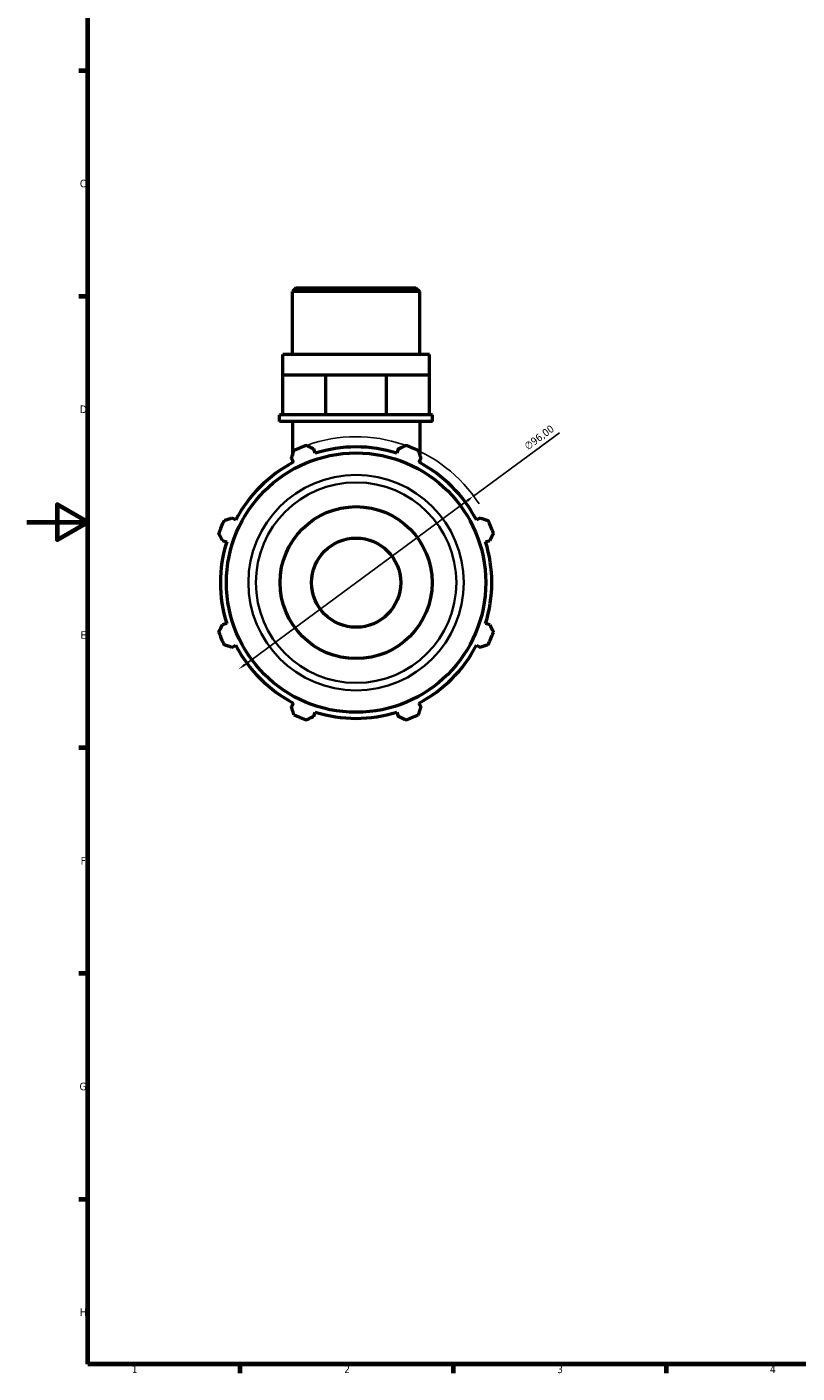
# Model space of a CAD drawing. Header units: millimetres. Extents: x 0 to 931, y 0 to 920.
# Tile 1 of 6: x 0 to 253, y 17 to 460. Entities that reach past the tile are written whole.
import ezdxf

# ---------------------------------------------------------------- set-up
doc = ezdxf.new("R2010")
doc.units = ezdxf.units.MM
for name, color, linetype, lineweight in [('Border (ISO)', 7, 'Continuous', 70), ('Dimension (ISO)', 7, 'Continuous', 25), ('Visible (ISO)', 7, 'Continuous', 50), ('Visible Narrow (ISO)', 7, 'Continuous', 35)]:
    doc.layers.add(name, color=color, linetype=linetype, lineweight=lineweight)
doc.styles.add('Note Text (ISO)', font='tahoma.ttf')
doc.dimstyles.new('Default (ISO)', dxfattribs={"dimtxt": 2.5, "dimasz": 2.5, "dimexe": 3.175, "dimexo": 0, "dimgap": 0.762, "dimtad": 1, "dimrnd": 1e-08, "dimzin": 0, "dimtxsty": 'Note Text (ISO)', "dimcen": 0.09, "dimdle": 10, "dimclrd": 256, "dimclre": 256, "dimclrt": 232, "dimazin": 0, "dimtfac": 1.40208, "dimtmove": 0, "dimatfit": 3, "dimfxl": 1, "dimtolj": 1, "dimtzin": 0, "dimlwd": -1, "dimlwe": -1, "dimarcsym": 0})

# ---------------------------------------------------------------- blocks, each defined once
blk = doc.blocks.new('Borders Default Border')
at = {"layer": 'Border (ISO)'}
for p, q in [((20, 445.5), (17.1, 445.5)), ((20, 371.25), (17.1, 371.25)), ((20, 222.75), (17.1, 222.75)), ((20, 148.5), (17.1, 148.5)), ((20, 74.25), (17.1, 74.25)), ((70.08, 20), (70.08, 17.1)), ((140.17, 20), (140.17, 17.1)), ((210.25, 20), (210.25, 17.1))]:
    blk.add_line(p, q, dxfattribs=at)
at = {"layer": 'Border (ISO)', "flags": 128}
for points in [[(20, 20), (20, 574), (821, 574), (821, 20), (20, 20)], [(0, 297), (20, 297), (10, 302.77), (10, 291.23), (20, 297)]]:
    blk.add_lwpolyline(points, dxfattribs=at)
at = {"layer": 'Border (ISO)', "color": 232, "true_color": 0xca0064, "char_height": 2.5, "attachment_point": 7, "style": 'Note Text (ISO)'}
for s, insert in [('C', (17.43, 407.08)), ('D', (17.43, 332.88)), ('E', (17.64, 258.63)), ('F', (17.7, 184.38)), ('G', (17.31, 110.08)), ('H', (17.44, 35.88)), ('1', (34.48, 17.1)), ('2', (104.37, 17.1)), ('3', (174.43, 17.05)), ('4', (244.42, 17.1))]:
    blk.add_mtext(s, dxfattribs=dict(at, insert=insert))
blk = doc.blocks.new('*D13')
at = {"layer": 'Defpoints', "color": 0, "transparency": 16777216}
for p in [(146.91, 305.59), (69.65, 248.61)]:
    blk.add_point(p, dxfattribs=at)
at = {"layer": 'Dimension (ISO)', "transparency": 16777216}
for p, q in [((146.91, 305.59), (175.13, 326.41)), ((71.66, 250.09), (144.9, 304.11))]:
    blk.add_line(p, q, dxfattribs=at)
blk.add_arc((108.28, 277.1), 48, 32.6211, 109.792, dxfattribs=at)
for points in [[(144.65, 304.44), (145.15, 303.77), (146.91, 305.59)], [(71.42, 250.43), (71.91, 249.76), (69.65, 248.61)]]:
    blk.add_solid(points, dxfattribs=at)
at = {"layer": 'Dimension (ISO)', "color": 232, "true_color": 0xca0064, "transparency": 16777216, "insert": (163.32, 322.63), "char_height": 2.5, "attachment_point": 1, "rotation": 36.4109, "style": 'Note Text (ISO)'}
blk.add_mtext('\\A1;∅96,00', dxfattribs=at)

msp = doc.modelspace()

# ---------------------------------------------------------------- linework, layer by layer
at = {"layer": 'Visible (ISO)'}
for p, q in [((88.584, 374.099), (87.326, 372.842)), ((87.326, 352.099), (87.326, 372.842)), ((129.236, 372.842), (87.326, 372.842)), ((88.584, 374.099), (127.979, 374.099)), ((127.979, 374.099), (129.236, 372.842)), ((129.236, 352.099), (129.236, 372.842)), ((132.38, 352.099), (84.183, 352.099)), ((84.183, 345.499), (84.183, 352.099)), ((132.38, 345.499), (132.38, 352.099)), ((84.183, 345.499), (91.241, 345.499)), ((84.183, 332.299), (84.183, 345.499)), ((91.241, 345.499), (98.3, 345.499)), ((98.3, 345.499), (108.281, 345.499)), ((98.3, 332.299), (98.3, 345.499)), ((108.281, 345.499), (118.263, 345.499)), ((118.263, 345.499), (125.321, 345.499)), ((118.263, 332.299), (118.263, 345.499)), ((125.321, 345.499), (132.38, 345.499)), ((132.38, 332.299), (132.38, 345.499)), ((84.183, 332.299), (83.135, 332.299)), ((83.135, 330.099), (83.135, 332.299)), ((86.162, 332.299), (84.183, 332.299)), ((96.321, 332.299), (86.162, 332.299)), ((98.3, 332.299), (96.321, 332.299)), ((101.098, 332.299), (98.3, 332.299)), ((115.464, 332.299), (101.098, 332.299)), ((118.263, 332.299), (115.464, 332.299)), ((120.242, 332.299), (118.263, 332.299)), ((130.401, 332.299), (120.242, 332.299)), ((132.38, 332.299), (130.401, 332.299)), ((133.427, 332.299), (132.38, 332.299)), ((133.427, 330.099), (133.427, 332.299)), ((133.427, 330.099), (83.135, 330.099)), ((87.326, 330.099), (87.326, 318.961)), ((129.236, 330.099), (129.236, 318.961)), ((94.858, 319.673), (94.425, 321.047)), ((122.138, 321.047), (121.705, 319.673)), ((87.004, 317.973), (87.669, 316.695)), ((87.326, 317.353), (87.326, 316.515)), ((128.894, 316.695), (129.559, 317.973)), ((129.236, 317.353), (129.236, 316.515)), ((68.685, 297.712), (67.408, 298.377)), ((149.155, 298.377), (147.878, 297.712)), ((64.334, 290.956), (65.707, 290.523)), ((150.855, 290.523), (152.229, 290.956)), ((65.707, 263.676), (64.334, 263.243)), ((152.229, 263.243), (150.855, 263.676)), ((67.408, 255.822), (68.685, 256.487)), ((147.878, 256.487), (149.155, 255.822)), ((87.669, 237.503), (87.004, 236.226)), ((129.559, 236.226), (128.894, 237.503)), ((94.425, 233.152), (94.858, 234.525)), ((121.705, 234.525), (122.138, 233.152))]:
    msp.add_line(p, q, dxfattribs=at)
for radius in [42.652, 25, 14.669]:
    msp.add_circle((108.281, 277.099), radius, dxfattribs=at)
for radius, start, end in [(48, 109.79198, 115.20802), (44.64, 72.5, 107.5), (48, 64.79198, 70.20802), (44.64, 117.5, 152.5), (44.64, 27.5, 62.5), (48, 154.79198, 160.20802), (48, 19.79198, 25.20802), (44.64, 162.5, 197.5), (44.64, 342.5, 17.5), (48, 199.79198, 205.20802), (48, 334.79198, 340.20802), (44.64, 207.5, 242.5), (44.64, 297.5, 332.5), (48, 244.79198, 250.20802), (44.64, 252.5, 287.5), (48, 289.79198, 295.20802)]:
    msp.add_arc((108.281, 277.099), radius, start, end, dxfattribs=at)
for points, weights in [([(87.004, 317.973), (87.412, 319.224), (87.838, 320.528)], [1.00165219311, 1.0012345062, 1]), ([(92.028, 322.264), (93.251, 321.643), (94.425, 321.047)], [1, 1.0012345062, 1.00165219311]), ([(122.138, 321.047), (123.312, 321.643), (124.535, 322.264)], [1.00165219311, 1.0012345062, 1]), ([(128.725, 320.528), (129.15, 319.224), (129.559, 317.973)], [1, 1.0012345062, 1.00165219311]), ([(64.853, 297.543), (66.156, 297.968), (67.408, 298.377)], [1, 1.0012345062, 1.00165219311]), ([(149.155, 298.377), (150.406, 297.968), (151.71, 297.543)], [1.00165219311, 1.0012345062, 1]), ([(64.334, 290.956), (63.738, 292.13), (63.117, 293.352)], [1.00165219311, 1.0012345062, 1]), ([(153.446, 293.352), (152.825, 292.13), (152.229, 290.956)], [1, 1.0012345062, 1.00165219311]), ([(63.117, 260.846), (63.738, 262.069), (64.334, 263.243)], [1, 1.0012345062, 1.00165219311]), ([(152.229, 263.243), (152.825, 262.069), (153.446, 260.846)], [1.00165219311, 1.0012345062, 1]), ([(67.408, 255.822), (66.156, 256.23), (64.853, 256.656)], [1.00165219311, 1.0012345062, 1]), ([(151.71, 256.656), (150.406, 256.23), (149.155, 255.822)], [1, 1.0012345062, 1.00165219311]), ([(87.838, 233.67), (87.412, 234.974), (87.004, 236.226)], [1, 1.0012345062, 1.00165219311]), ([(129.559, 236.226), (129.15, 234.974), (128.725, 233.67)], [1.00165219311, 1.0012345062, 1]), ([(94.425, 233.152), (93.251, 232.556), (92.028, 231.935)], [1.00165219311, 1.0012345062, 1]), ([(124.535, 231.935), (123.312, 232.556), (122.138, 233.152)], [1, 1.0012345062, 1.00165219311])]:
    msp.add_rational_spline(points, weights, degree=2, dxfattribs=at)
at = {"layer": 'Visible Narrow (ISO)'}
for radius in [35.421, 32.976]:
    msp.add_circle((108.281, 277.099), radius, dxfattribs=at)

# ---------------------------------------------------------------- block references
msp.add_blockref('Borders Default Border', (0, 0))

# ---------------------------------------------------------------- dimensions: what is measured, and where the dimension line sits
at = {"layer": 'Dimension (ISO)'}
dim = msp.add_diameter_dim_2p(p1=(69.652, 248.608), p2=(146.911, 305.591), dimstyle='Default (ISO)', override={"dimdec": 2, "dimlfac": 1, "dimtp": 0, "dimtm": 0, "dimtdec": 2, "dimatfit": 2}, dxfattribs=at)
dim.commit()
dim.dimension.update_dxf_attribs({"geometry": '*D13', "text_midpoint": (170.101, 322.695), "dimtype": 163})

doc.saveas('drawing.dxf')
